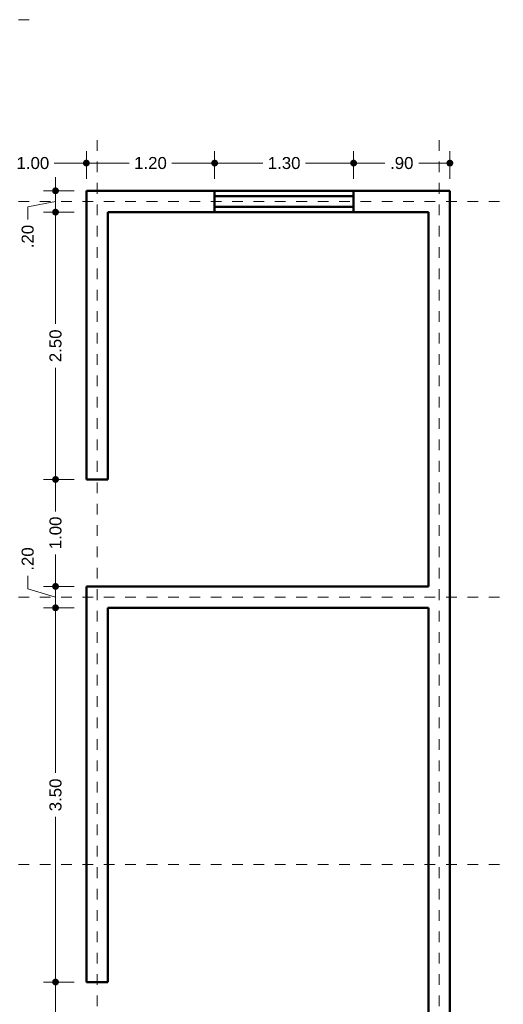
# Model space of a CAD drawing. Header units: millimetres. Extents: x 2504.8 to 2514.7, y 874.3 to 891.9.
# Tile 4 of 4: x 2510.1 to 2514.7, y 882.1 to 891.3. Entities that reach past the tile are written whole.
import ezdxf

# ---------------------------------------------------------------- set-up
doc = ezdxf.new("R2010")
doc.units = ezdxf.units.MM
doc.header["$LTSCALE"] = 0.001
doc.linetypes.add('CENTER2', pattern=[28.575, 19.05, -3.175, 3.175, -3.175])
for name, color, linetype, lineweight in [('Cotas', 7, 'Continuous', 18), ('Ejes', 7, 'CENTER2', 5), ('Muros', 7, 'Continuous', 30), ('Ventanas', 250, 'Continuous', 25)]:
    doc.layers.add(name, color=color, linetype=linetype, lineweight=lineweight)
doc.styles.get("Standard").update_dxf_attribs({"font": 'arial.ttf'})
doc.dimstyles.new('1-75', dxfattribs={"dimscale": 75, "dimtxt": 0.0015, "dimasz": 0.00085, "dimexe": 0.0015, "dimexo": 0.0015, "dimgap": 0.0008, "dimtad": 0, "dimzin": 4, "dimdsep": 46, "dimtxsty": 'Standard', "dimblk": 'DOT', "dimcen": 0.0009, "dimclrd": 256, "dimclre": 256, "dimclrt": 256, "dimadec": 0, "dimazin": 0, "dimtfac": 1, "dimtofl": 0, "dimtmove": 1, "dimatfit": 2, "dimfxl": 0.0015, "dimtfill": 1, "dimtolj": 1, "dimtzin": 4, "dimlwd": -1, "dimlwe": -1, "dimarcsym": 0})

# ---------------------------------------------------------------- blocks, each defined once
blk = doc.blocks.new('_DOT')
at = {"color": 0, "linetype": 'ByBlock'}
blk.add_line((-0.5, 0), (-1, 0), dxfattribs=at)
at = {"color": 0, "linetype": 'ByBlock', "const_width": 0.5}
blk.add_lwpolyline([(-0.25, 0, 1), (0.25, 0, 1)], format="xyb", close=True, dxfattribs=at)
blk = doc.blocks.new('*D33')
at = {"layer": 'Cotas', "transparency": 16777216}
for p, q in [((2510.647, 882.3253), (2510.3588, 882.3253)), ((2510.4713, 882.2615), (2510.4713, 882.0259)), ((2510.4713, 881.389), (2510.4713, 881.6247)), ((2510.647, 881.3253), (2510.3588, 881.3253))]:
    blk.add_line(p, q, dxfattribs=at)
at = {"layer": 'Defpoints', "color": 0, "transparency": 16777216}
for p in [(2510.4713, 882.3253), (2510.7595, 882.3253), (2510.7595, 881.3253)]:
    blk.add_point(p, dxfattribs=at)
at = {"layer": 'Cotas', "transparency": 16777216, "xscale": 0.06375, "yscale": 0.06375, "zscale": 0.06375}
for p, rotation in [((2510.4713, 882.3253), 90), ((2510.4713, 881.3253), 270)]:
    blk.add_blockref('_DOT', p, dxfattribs=dict(at, rotation=rotation))
at = {"layer": 'Cotas', "transparency": 16777216, "insert": (2510.4713, 881.8253), "char_height": 0.1125, "attachment_point": 5, "rotation": 90, "bg_fill": 3, "box_fill_scale": 1.1, "bg_fill_color": 256, "bg_fill_true_color": 13158600, "bg_fill_transparency": 0}
blk.add_mtext('\\A1;1.00', dxfattribs=at)
blk = doc.blocks.new('*D34')
at = {"layer": 'Cotas', "transparency": 16777216}
for p, q in [((2510.647, 885.8253), (2510.3588, 885.8253)), ((2510.4713, 885.7615), (2510.4713, 884.2812)), ((2510.4713, 882.389), (2510.4713, 883.8694)), ((2510.647, 882.3253), (2510.3588, 882.3253))]:
    blk.add_line(p, q, dxfattribs=at)
at = {"layer": 'Defpoints', "color": 0, "transparency": 16777216}
for p in [(2510.4713, 885.8253), (2510.7595, 885.8253), (2510.7595, 882.3253)]:
    blk.add_point(p, dxfattribs=at)
at = {"layer": 'Cotas', "transparency": 16777216, "xscale": 0.06375, "yscale": 0.06375, "zscale": 0.06375}
for p, rotation in [((2510.4713, 885.8253), 90), ((2510.4713, 882.3253), 270)]:
    blk.add_blockref('_DOT', p, dxfattribs=dict(at, rotation=rotation))
at = {"layer": 'Cotas', "transparency": 16777216, "insert": (2510.4713, 884.0753), "char_height": 0.1125, "attachment_point": 5, "rotation": 90, "bg_fill": 3, "box_fill_scale": 1.1, "bg_fill_color": 256, "bg_fill_true_color": 13158600, "bg_fill_transparency": 0}
blk.add_mtext('\\A1;3.50', dxfattribs=at)
blk = doc.blocks.new('*D35')
at = {"layer": 'Cotas', "transparency": 16777216}
for p, q in [((2510.647, 887.0253), (2510.3588, 887.0253)), ((2510.4713, 886.9615), (2510.4713, 886.7259)), ((2510.4713, 886.089), (2510.4713, 886.3247)), ((2510.647, 886.0253), (2510.3588, 886.0253))]:
    blk.add_line(p, q, dxfattribs=at)
at = {"layer": 'Defpoints', "color": 0, "transparency": 16777216}
for p in [(2510.4713, 887.0253), (2510.7595, 887.0253), (2510.7595, 886.0253)]:
    blk.add_point(p, dxfattribs=at)
at = {"layer": 'Cotas', "transparency": 16777216, "xscale": 0.06375, "yscale": 0.06375, "zscale": 0.06375}
for p, rotation in [((2510.4713, 887.0253), 90), ((2510.4713, 886.0253), 270)]:
    blk.add_blockref('_DOT', p, dxfattribs=dict(at, rotation=rotation))
at = {"layer": 'Cotas', "transparency": 16777216, "insert": (2510.4713, 886.5253), "char_height": 0.1125, "attachment_point": 5, "rotation": 90, "bg_fill": 3, "box_fill_scale": 1.1, "bg_fill_color": 256, "bg_fill_true_color": 13158600, "bg_fill_transparency": 0}
blk.add_mtext('\\A1;1.00', dxfattribs=at)
blk = doc.blocks.new('*D36')
at = {"layer": 'Cotas', "transparency": 16777216}
for p, q in [((2510.647, 889.5253), (2510.3588, 889.5253)), ((2510.4713, 889.4615), (2510.4713, 888.4822)), ((2510.4713, 887.089), (2510.4713, 888.0684)), ((2510.647, 887.0253), (2510.3588, 887.0253))]:
    blk.add_line(p, q, dxfattribs=at)
at = {"layer": 'Defpoints', "color": 0, "transparency": 16777216}
for p in [(2510.4713, 889.5253), (2510.7595, 889.5253), (2510.7595, 887.0253)]:
    blk.add_point(p, dxfattribs=at)
at = {"layer": 'Cotas', "transparency": 16777216, "xscale": 0.06375, "yscale": 0.06375, "zscale": 0.06375}
for p, rotation in [((2510.4713, 889.5253), 90), ((2510.4713, 887.0253), 270)]:
    blk.add_blockref('_DOT', p, dxfattribs=dict(at, rotation=rotation))
at = {"layer": 'Cotas', "transparency": 16777216, "insert": (2510.4713, 888.2753), "char_height": 0.1125, "attachment_point": 5, "rotation": 90, "bg_fill": 3, "box_fill_scale": 1.1, "bg_fill_color": 256, "bg_fill_true_color": 13158600, "bg_fill_transparency": 0}
blk.add_mtext('\\A1;2.50', dxfattribs=at)
blk = doc.blocks.new('*D37')
at = {"layer": 'Cotas', "transparency": 16777216}
for p, q in [((2510.4713, 889.789), (2510.4713, 889.8528)), ((2510.647, 889.7253), (2510.3588, 889.7253)), ((2510.4713, 889.5253), (2510.4713, 889.7253)), ((2510.4713, 889.6253), (2510.2113, 889.5757)), ((2510.2113, 889.5757), (2510.2113, 889.4557)), ((2510.647, 889.5253), (2510.3588, 889.5253)), ((2510.4713, 889.4615), (2510.4713, 889.3978))]:
    blk.add_line(p, q, dxfattribs=at)
at = {"layer": 'Defpoints', "color": 0, "transparency": 16777216}
for p in [(2510.4713, 889.7253), (2510.7595, 889.7253), (2510.7595, 889.5253)]:
    blk.add_point(p, dxfattribs=at)
at = {"layer": 'Cotas', "transparency": 16777216, "xscale": 0.06375, "yscale": 0.06375, "zscale": 0.06375}
for p, rotation in [((2510.4713, 889.7253), 270), ((2510.4713, 889.5253), 90)]:
    blk.add_blockref('_DOT', p, dxfattribs=dict(at, rotation=rotation))
at = {"layer": 'Cotas', "transparency": 16777216, "insert": (2510.2113, 889.2974), "char_height": 0.1125, "attachment_point": 5, "rotation": 90, "bg_fill": 3, "box_fill_scale": 1.1, "bg_fill_color": 256, "bg_fill_true_color": 13158600, "bg_fill_transparency": 0}
blk.add_mtext('\\A1;.20', dxfattribs=at)
blk = doc.blocks.new('*D38')
at = {"layer": 'Cotas', "transparency": 16777216}
for p, q in [((2510.2113, 886.0033), (2510.2113, 886.1233)), ((2510.4713, 886.089), (2510.4713, 886.1528)), ((2510.647, 886.0253), (2510.3588, 886.0253)), ((2510.4713, 885.8253), (2510.4713, 886.0253)), ((2510.4713, 885.9253), (2510.2113, 886.0033)), ((2510.647, 885.8253), (2510.3588, 885.8253)), ((2510.4713, 885.7615), (2510.4713, 885.6978))]:
    blk.add_line(p, q, dxfattribs=at)
at = {"layer": 'Defpoints', "color": 0, "transparency": 16777216}
for p in [(2510.4713, 886.0253), (2510.7595, 886.0253), (2510.7595, 885.8253)]:
    blk.add_point(p, dxfattribs=at)
at = {"layer": 'Cotas', "transparency": 16777216, "xscale": 0.06375, "yscale": 0.06375, "zscale": 0.06375}
for p, rotation in [((2510.4713, 886.0253), 270), ((2510.4713, 885.8253), 90)]:
    blk.add_blockref('_DOT', p, dxfattribs=dict(at, rotation=rotation))
at = {"layer": 'Cotas', "transparency": 16777216, "insert": (2510.2113, 886.2816), "char_height": 0.1125, "attachment_point": 5, "rotation": 90, "bg_fill": 3, "box_fill_scale": 1.1, "bg_fill_color": 256, "bg_fill_true_color": 13158600, "bg_fill_transparency": 0}
blk.add_mtext('\\A1;.20', dxfattribs=at)
blk = doc.blocks.new('*D44')
at = {"layer": 'Cotas', "transparency": 16777216}
for p, q in [((2509.7595, 889.8378), (2509.7595, 890.0966)), ((2510.7595, 889.8378), (2510.7595, 890.0966)), ((2509.8233, 889.9841), (2510.0589, 889.9841)), ((2510.6958, 889.9841), (2510.4601, 889.9841))]:
    blk.add_line(p, q, dxfattribs=at)
at = {"layer": 'Defpoints', "color": 0, "transparency": 16777216}
for p in [(2510.7595, 889.9841), (2509.7595, 889.7253), (2510.7595, 889.7253)]:
    blk.add_point(p, dxfattribs=at)
at = {"layer": 'Cotas', "transparency": 16777216, "xscale": 0.06375, "yscale": 0.06375, "zscale": 0.06375, "rotation": 180}
blk.add_blockref('_DOT', (2509.7595, 889.9841), dxfattribs=at)
at = {"layer": 'Cotas', "transparency": 16777216, "xscale": 0.06375, "yscale": 0.06375, "zscale": 0.06375}
blk.add_blockref('_DOT', (2510.7595, 889.9841), dxfattribs=at)
at = {"layer": 'Cotas', "transparency": 16777216, "insert": (2510.2595, 889.9841), "char_height": 0.1125, "attachment_point": 5, "bg_fill": 3, "box_fill_scale": 1.1, "bg_fill_color": 256, "bg_fill_true_color": 13158600, "bg_fill_transparency": 0}
blk.add_mtext('\\A1;1.00', dxfattribs=at)
blk = doc.blocks.new('*D45')
at = {"layer": 'Cotas', "transparency": 16777216}
for p, q in [((2510.7595, 889.8378), (2510.7595, 890.0966)), ((2511.9595, 889.8378), (2511.9595, 890.0966)), ((2510.8233, 889.9841), (2511.1589, 889.9841)), ((2511.8958, 889.9841), (2511.5601, 889.9841))]:
    blk.add_line(p, q, dxfattribs=at)
at = {"layer": 'Defpoints', "color": 0, "transparency": 16777216}
for p in [(2511.9595, 889.9841), (2510.7595, 889.7253), (2511.9595, 889.7253)]:
    blk.add_point(p, dxfattribs=at)
at = {"layer": 'Cotas', "transparency": 16777216, "xscale": 0.06375, "yscale": 0.06375, "zscale": 0.06375, "rotation": 180}
blk.add_blockref('_DOT', (2510.7595, 889.9841), dxfattribs=at)
at = {"layer": 'Cotas', "transparency": 16777216, "xscale": 0.06375, "yscale": 0.06375, "zscale": 0.06375}
blk.add_blockref('_DOT', (2511.9595, 889.9841), dxfattribs=at)
at = {"layer": 'Cotas', "transparency": 16777216, "insert": (2511.3595, 889.9841), "char_height": 0.1125, "attachment_point": 5, "bg_fill": 3, "box_fill_scale": 1.1, "bg_fill_color": 256, "bg_fill_true_color": 13158600, "bg_fill_transparency": 0}
blk.add_mtext('\\A1;1.20', dxfattribs=at)
blk = doc.blocks.new('*D46')
at = {"layer": 'Cotas', "transparency": 16777216}
for p, q in [((2511.9595, 889.8378), (2511.9595, 890.0966)), ((2513.2595, 889.8378), (2513.2595, 890.0966)), ((2512.0233, 889.9841), (2512.4089, 889.9841)), ((2513.1958, 889.9841), (2512.8101, 889.9841))]:
    blk.add_line(p, q, dxfattribs=at)
at = {"layer": 'Defpoints', "color": 0, "transparency": 16777216}
for p in [(2513.2595, 889.9841), (2511.9595, 889.7253), (2513.2595, 889.7253)]:
    blk.add_point(p, dxfattribs=at)
at = {"layer": 'Cotas', "transparency": 16777216, "xscale": 0.06375, "yscale": 0.06375, "zscale": 0.06375, "rotation": 180}
blk.add_blockref('_DOT', (2511.9595, 889.9841), dxfattribs=at)
at = {"layer": 'Cotas', "transparency": 16777216, "xscale": 0.06375, "yscale": 0.06375, "zscale": 0.06375}
blk.add_blockref('_DOT', (2513.2595, 889.9841), dxfattribs=at)
at = {"layer": 'Cotas', "transparency": 16777216, "insert": (2512.6095, 889.9841), "char_height": 0.1125, "attachment_point": 5, "bg_fill": 3, "box_fill_scale": 1.1, "bg_fill_color": 256, "bg_fill_true_color": 13158600, "bg_fill_transparency": 0}
blk.add_mtext('\\A1;1.30', dxfattribs=at)
blk = doc.blocks.new('*D47')
at = {"layer": 'Cotas', "transparency": 16777216}
for p, q in [((2513.2595, 889.8378), (2513.2595, 890.0966)), ((2514.1595, 889.8378), (2514.1595, 890.0966)), ((2513.3233, 889.9841), (2513.5512, 889.9841)), ((2514.0958, 889.9841), (2513.8679, 889.9841))]:
    blk.add_line(p, q, dxfattribs=at)
at = {"layer": 'Defpoints', "color": 0, "transparency": 16777216}
for p in [(2514.1595, 889.9841), (2513.2595, 889.7253), (2514.1595, 889.7253)]:
    blk.add_point(p, dxfattribs=at)
at = {"layer": 'Cotas', "transparency": 16777216, "xscale": 0.06375, "yscale": 0.06375, "zscale": 0.06375, "rotation": 180}
blk.add_blockref('_DOT', (2513.2595, 889.9841), dxfattribs=at)
at = {"layer": 'Cotas', "transparency": 16777216, "xscale": 0.06375, "yscale": 0.06375, "zscale": 0.06375}
blk.add_blockref('_DOT', (2514.1595, 889.9841), dxfattribs=at)
at = {"layer": 'Cotas', "transparency": 16777216, "insert": (2513.7095, 889.9841), "char_height": 0.1125, "attachment_point": 5, "bg_fill": 3, "box_fill_scale": 1.1, "bg_fill_color": 256, "bg_fill_true_color": 13158600, "bg_fill_transparency": 0}
blk.add_mtext('\\A1;.90', dxfattribs=at)

msp = doc.modelspace()

# ---------------------------------------------------------------- linework, layer by layer
at = {"layer": 'Ejes', "linetype": 'CENTER2'}
for p, q in [((2505.3236, 891.3253), (2510.2595, 891.3253)), ((2510.8595, 874.8982), (2510.8595, 890.2253)), ((2514.0595, 874.8982), (2514.0595, 890.2253)), ((2505.3236, 889.6253), (2514.6595, 889.6253)), ((2505.3236, 885.9253), (2514.6595, 885.9253)), ((2505.3236, 883.4253), (2514.6595, 883.4253))]:
    msp.add_line(p, q, dxfattribs=at)
at = {"layer": 'Muros', "color": 18, "lineweight": 50, "true_color": 0x000000}
for p, q in [((2510.7595, 889.7253), (2510.7595, 887.0253)), ((2510.7595, 889.7253), (2514.1595, 889.7253)), ((2514.1595, 889.7253), (2514.1595, 875.9253)), ((2510.9595, 889.5253), (2510.9595, 887.0253)), ((2510.9595, 889.5253), (2513.9595, 889.5253)), ((2513.9595, 889.5253), (2513.9595, 886.0253)), ((2510.7595, 887.0253), (2510.9595, 887.0253)), ((2510.7595, 886.0253), (2510.7595, 882.3253)), ((2510.7595, 886.0253), (2513.9595, 886.0253)), ((2510.9595, 885.8253), (2510.9595, 882.3253)), ((2510.9595, 885.8253), (2513.9595, 885.8253)), ((2513.9595, 885.8253), (2513.9595, 881.3253)), ((2510.7595, 882.3253), (2510.9595, 882.3253))]:
    msp.add_line(p, q, dxfattribs=at)
at = {"layer": 'Ventanas', "color": 18, "lineweight": 50, "true_color": 0x000000}
for p, q in [((2511.9595, 889.5253), (2511.9595, 889.7253)), ((2513.2595, 889.5253), (2513.2595, 889.7253)), ((2513.2595, 889.6753), (2511.9595, 889.6753)), ((2513.2595, 889.5753), (2511.9595, 889.5753))]:
    msp.add_line(p, q, dxfattribs=at)

# ---------------------------------------------------------------- next in the draw order: dimensions: what is measured, and where the dimension line sits
at = {"layer": 'Cotas'}
for base, p1, p2, picture, middle in [((2510.4713, 887.0253), (2510.7595, 886.0253), (2510.7595, 887.0253), '*D35', (2510.4713, 886.5253)), ((2510.4713, 882.3253), (2510.7595, 881.3253), (2510.7595, 882.3253), '*D33', (2510.4713, 881.8253))]:
    dim = msp.add_linear_dim(base=base, p1=p1, p2=p2, angle=90, dimstyle='1-75', dxfattribs=at)
    dim.commit()
    dim.dimension.update_dxf_attribs({"geometry": picture, "text_midpoint": middle})

# ---------------------------------------------------------------- next in the draw order: dimensions: what is measured, and where the dimension line sits
for base, p1, p2, picture, middle in [((2510.4713, 889.5253), (2510.7595, 887.0253), (2510.7595, 889.5253), '*D36', (2510.4713, 888.2753)), ((2510.4713, 885.8253), (2510.7595, 882.3253), (2510.7595, 885.8253), '*D34', (2510.4713, 884.0753))]:
    dim = msp.add_linear_dim(base=base, p1=p1, p2=p2, angle=90, dimstyle='1-75', dxfattribs=at)
    dim.commit()
    dim.dimension.update_dxf_attribs({"geometry": picture, "text_midpoint": middle})

# ---------------------------------------------------------------- next in the draw order: dimensions: what is measured, and where the dimension line sits
dim = msp.add_linear_dim(base=(2510.4713, 889.7253), p1=(2510.7595, 889.5253), p2=(2510.7595, 889.7253), angle=90, dimstyle='1-75', dxfattribs=at)
dim.commit()
dim.dimension.update_dxf_attribs({"geometry": '*D37', "text_midpoint": (2510.2113, 889.3957), "dimtype": 160})
dim = msp.add_linear_dim(base=(2510.4713, 886.0253), p1=(2510.7595, 885.8253), p2=(2510.7595, 886.0253), angle=90, dimstyle='1-75', dxfattribs=at)
dim.commit()
dim.dimension.update_dxf_attribs({"geometry": '*D38', "text_midpoint": (2510.2113, 886.1833)})

# ---------------------------------------------------------------- next in the draw order: dimensions: what is measured, and where the dimension line sits
dim = msp.add_linear_dim(base=(2510.7595, 889.9841), p1=(2509.7595, 889.7253), p2=(2510.7595, 889.7253), dimstyle='1-75', dxfattribs=at)
dim.commit()
dim.dimension.update_dxf_attribs({"geometry": '*D44', "text_midpoint": (2510.2595, 889.9841)})

# ---------------------------------------------------------------- next in the draw order: dimensions: what is measured, and where the dimension line sits
dim = msp.add_linear_dim(base=(2511.9595, 889.9841), p1=(2510.7595, 889.7253), p2=(2511.9595, 889.7253), dimstyle='1-75', dxfattribs=at)
dim.commit()
dim.dimension.update_dxf_attribs({"geometry": '*D45', "text_midpoint": (2511.3595, 889.9841)})

# ---------------------------------------------------------------- next in the draw order: dimensions: what is measured, and where the dimension line sits
dim = msp.add_linear_dim(base=(2513.2595, 889.9841), p1=(2511.9595, 889.7253), p2=(2513.2595, 889.7253), dimstyle='1-75', dxfattribs=at)
dim.commit()
dim.dimension.update_dxf_attribs({"geometry": '*D46', "text_midpoint": (2512.6095, 889.9841)})

# ---------------------------------------------------------------- next in the draw order: dimensions: what is measured, and where the dimension line sits
dim = msp.add_linear_dim(base=(2514.1595, 889.9841), p1=(2513.2595, 889.7253), p2=(2514.1595, 889.7253), dimstyle='1-75', dxfattribs=at)
dim.commit()
dim.dimension.update_dxf_attribs({"geometry": '*D47', "text_midpoint": (2513.7095, 889.9841)})

doc.saveas('drawing.dxf')
